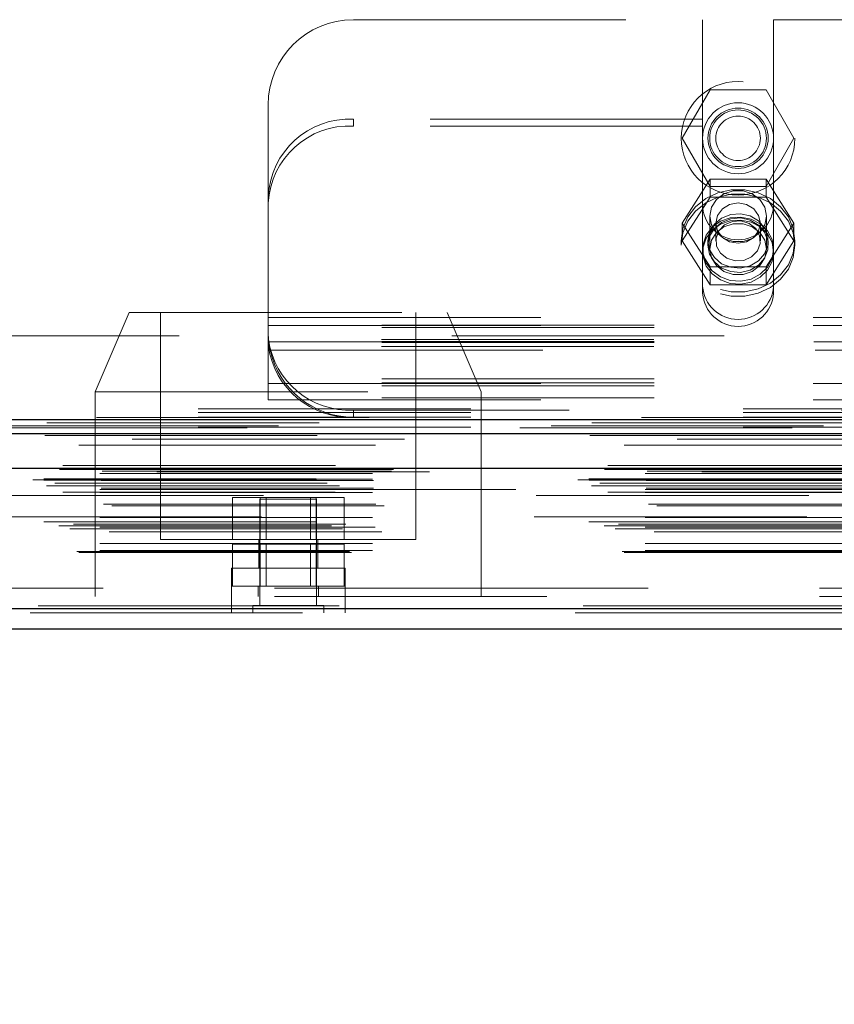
# Model space of a CAD drawing. Header units: inches. Extents: x 0.2 to 10.8, y 0.2 to 8.2.
# Tile 85 of 127: x 3.547 to 3.846, y 6.794 to 7.155. Entities that reach past the tile are written whole.
import ezdxf

# ---------------------------------------------------------------- set-up
doc = ezdxf.new("R2010")
doc.units = ezdxf.units.IN
doc.header["$MEASUREMENT"] = 0
doc.linetypes.add('HIDDEN', pattern=[0.07500000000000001, 0.05, -0.025])
doc.layers.add('DIMENSIONS', color=140, linetype='Continuous')
doc.styles.add('SLDTEXTSTYLE0', font='TXT', dxfattribs={"width": 0.7})
doc.dimstyles.new('SLDDIMSTYLE1', dxfattribs={"dimtxt": 0.0849609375, "dimasz": 0.13, "dimexe": 0, "dimexo": 0.0625, "dimgap": 0.021240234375, "dimtad": 0, "dimtih": 1, "dimtoh": 1, "dimlfac": 12, "dimrnd": 1e-09, "dimzin": 12, "dimdsep": 46, "dimtxsty": 'SLDTEXTSTYLE0', "dimsah": 1, "dimcen": 0.09, "dimadec": 0, "dimazin": 3, "dimtfac": 1, "dimtmove": 0, "dimatfit": 0, "dimfxl": 0, "dimfrac": 2, "dimtolj": 1, "dimtzin": 12, "dimarcsym": 0})

# ---------------------------------------------------------------- blocks, each defined once
blk = doc.blocks.new('_D_4')
at = {"layer": 'DIMENSIONS'}
for p, q in [((2.909267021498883, 6.981137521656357), (2.909267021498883, 6.585982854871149)), ((3.043875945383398, 6.908064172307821), (3.043875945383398, 6.585982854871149)), ((2.909267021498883, 6.710982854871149), (2.659267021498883, 6.710982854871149)), ((3.043875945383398, 6.710982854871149), (3.255349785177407, 6.710982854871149)), ((3.370476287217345, 6.710982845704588), (3.341946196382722, 6.710982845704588)), ((3.341946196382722, 6.710982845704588), (3.341946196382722, 6.575951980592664)), ((3.622945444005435, 6.710982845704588), (3.651475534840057, 6.710982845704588)), ((3.651475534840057, 6.710982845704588), (3.651475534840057, 6.575951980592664)), ((3.341946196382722, 6.575951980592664), (3.370476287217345, 6.575951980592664)), ((3.651475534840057, 6.575951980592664), (3.622945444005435, 6.575951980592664))]:
    blk.add_line(p, q, dxfattribs=at)
for points in [[(2.909267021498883, 6.710982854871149), (2.779267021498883, 6.730982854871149), (2.779267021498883, 6.69098285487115)], [(3.043875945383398, 6.710982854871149), (3.173875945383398, 6.69098285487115), (3.173875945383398, 6.730982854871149)]]:
    blk.add_solid(points, dxfattribs=at)
at = {"layer": 'DIMENSIONS', "char_height": 0.08333333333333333, "attachment_point": 1, "style": 'SLDTEXTSTYLE0'}
for s, insert in [('1.62', (3.370476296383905, 6.837425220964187)), ('41.0', (3.370476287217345, 6.683374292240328))]:
    blk.add_mtext(s, dxfattribs=dict(at, insert=insert))

msp = doc.modelspace()

# ---------------------------------------------------------------- linework, layer by layer
at = {"color": 7, "linetype": 'HIDDEN', "lineweight": 18}
for p, q in [((3.66968368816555, 7.154894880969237), (3.797829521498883, 7.154894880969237)), ((3.797829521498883, 7.154894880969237), (3.797829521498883, 7.118410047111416)), ((3.82387118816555, 7.154894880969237), (3.994662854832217, 7.154894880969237)), ((3.82387118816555, 7.154894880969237), (3.82387118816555, 7.118410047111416)), ((3.790354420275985, 7.111394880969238), (3.8006023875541, 7.129144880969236)), ((3.8006023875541, 7.129144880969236), (3.821098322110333, 7.129144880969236)), ((3.821098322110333, 7.129144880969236), (3.831346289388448, 7.111394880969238)), ((3.638433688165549, 7.090087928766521), (3.638433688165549, 7.123644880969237)), ((3.669683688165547, 7.118410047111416), (3.669683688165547, 7.115874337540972)), ((3.79782952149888, 7.118410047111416), (3.669683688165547, 7.118410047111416)), ((3.79782952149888, 7.115874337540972), (3.79782952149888, 7.118410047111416)), ((3.994662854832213, 7.118410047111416), (3.823871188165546, 7.118410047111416)), ((3.823871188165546, 7.115874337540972), (3.823871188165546, 7.118410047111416)), ((3.79782952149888, 7.115874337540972), (3.669683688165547, 7.115874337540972)), ((3.79782952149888, 7.054509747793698), (3.79782952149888, 7.115874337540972)), ((3.823871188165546, 7.054509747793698), (3.823871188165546, 7.115874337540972)), ((3.994662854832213, 7.115874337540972), (3.823871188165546, 7.115874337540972)), ((3.8006023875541, 7.093644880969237), (3.790354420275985, 7.111394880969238)), ((3.831346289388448, 7.111394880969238), (3.821098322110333, 7.093644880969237)), ((3.8006023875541, 7.096351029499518), (3.790354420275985, 7.080264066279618)), ((3.8006023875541, 7.089835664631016), (3.8006023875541, 7.096351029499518)), ((3.821098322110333, 7.096351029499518), (3.8006023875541, 7.096351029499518)), ((3.821098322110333, 7.089835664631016), (3.821098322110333, 7.096351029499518)), ((3.831346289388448, 7.080264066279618), (3.821098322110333, 7.096351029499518)), ((3.821098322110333, 7.093644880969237), (3.8006023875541, 7.093644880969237)), ((3.638433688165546, 7.087552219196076), (3.638433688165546, 7.090087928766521)), ((3.8006023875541, 7.089835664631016), (3.790354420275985, 7.073748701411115)), ((3.821098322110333, 7.089835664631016), (3.8006023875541, 7.089835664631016)), ((3.831346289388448, 7.073748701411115), (3.821098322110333, 7.089835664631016)), ((3.638433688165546, 7.020560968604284), (3.638433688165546, 7.087552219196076)), ((3.80043368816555, 7.082834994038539), (3.80043368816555, 7.070728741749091)), ((3.821267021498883, 7.070728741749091), (3.821267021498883, 7.082834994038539)), ((3.790354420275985, 7.073748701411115), (3.790354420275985, 7.080264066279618)), ((3.790354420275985, 7.080264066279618), (3.8006023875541, 7.064177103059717)), ((3.802687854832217, 7.080264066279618), (3.802687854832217, 7.073748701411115)), ((3.819012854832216, 7.073748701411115), (3.819012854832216, 7.080264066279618)), ((3.821098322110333, 7.064177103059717), (3.831346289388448, 7.080264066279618)), ((3.831346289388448, 7.073748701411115), (3.831346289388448, 7.080264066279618)), ((3.790017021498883, 7.073748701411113), (3.790017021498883, 7.072163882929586)), ((3.790354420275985, 7.073748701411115), (3.8006023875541, 7.057661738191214)), ((3.79980868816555, 7.073748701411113), (3.79980868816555, 7.072163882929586)), ((3.821098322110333, 7.057661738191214), (3.831346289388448, 7.073748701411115)), ((3.821892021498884, 7.072163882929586), (3.821892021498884, 7.073748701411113)), ((3.83168368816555, 7.072163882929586), (3.83168368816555, 7.073748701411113)), ((3.8006023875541, 7.064177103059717), (3.821098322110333, 7.064177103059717)), ((3.8006023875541, 7.057661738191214), (3.8006023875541, 7.064177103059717)), ((3.821098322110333, 7.057661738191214), (3.821098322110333, 7.064177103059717)), ((3.8006023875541, 7.057661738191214), (3.821098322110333, 7.057661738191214)), ((3.587455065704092, 7.047467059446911), (3.574955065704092, 7.018300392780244)), ((3.587455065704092, 7.047467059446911), (3.704121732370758, 7.047467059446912)), ((3.598913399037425, 7.047467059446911), (3.598913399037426, 6.964133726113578)), ((3.638433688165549, 7.045644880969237), (4.180100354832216, 7.045644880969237)), ((3.638433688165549, 7.045644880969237), (4.180100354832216, 7.045644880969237)), ((3.692663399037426, 6.964133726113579), (3.692663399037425, 7.047467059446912)), ((3.716621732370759, 7.018300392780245), (3.704121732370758, 7.047467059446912)), ((4.180100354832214, 7.042774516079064), (3.638433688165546, 7.042774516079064)), ((3.638433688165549, 7.042644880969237), (4.180100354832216, 7.042644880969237)), ((4.180100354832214, 7.041931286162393), (3.638433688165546, 7.041931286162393)), ((4.805767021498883, 7.038894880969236), (3.012767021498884, 7.038894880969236)), ((4.179993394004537, 7.03757808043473), (3.638540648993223, 7.03757808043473)), ((4.180100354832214, 7.036774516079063), (3.638433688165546, 7.036774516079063)), ((4.180100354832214, 7.036493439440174), (3.638433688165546, 7.036493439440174)), ((4.179993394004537, 7.035042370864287), (3.638540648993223, 7.035042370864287)), ((3.638649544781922, 7.036644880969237), (4.179884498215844, 7.036644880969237)), ((3.639153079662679, 7.033644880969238), (4.179380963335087, 7.033644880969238)), ((3.639153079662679, 7.033644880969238), (4.179380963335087, 7.033644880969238)), ((4.180100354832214, 7.023096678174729), (3.638433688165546, 7.023096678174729)), ((4.180100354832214, 7.021645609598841), (3.638433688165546, 7.021645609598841)), ((3.638433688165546, 7.02136453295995), (4.180100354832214, 7.02136453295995)), ((4.180100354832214, 7.020560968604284), (3.638433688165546, 7.020560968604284)), ((3.638433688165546, 7.01536453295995), (3.638433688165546, 7.020560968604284)), ((3.574955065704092, 7.018300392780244), (3.716621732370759, 7.018300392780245)), ((3.574955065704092, 7.018300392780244), (3.574955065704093, 6.943300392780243)), ((4.180100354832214, 7.01620776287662), (3.638433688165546, 7.01620776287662)), ((3.71662173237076, 6.943300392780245), (3.716621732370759, 7.018300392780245)), ((3.012767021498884, 7.012061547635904), (4.805767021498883, 7.012061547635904)), ((3.012767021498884, 7.012061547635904), (4.805767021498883, 7.012061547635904)), ((3.01284288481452, 7.012061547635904), (4.805691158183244, 7.012061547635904)), ((3.01284288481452, 7.012061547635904), (4.805691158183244, 7.012061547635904)), ((3.01284288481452, 7.012061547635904), (4.805691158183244, 7.012061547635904)), ((3.01284288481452, 7.012061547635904), (4.805691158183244, 7.012061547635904)), ((3.638433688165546, 7.01536453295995), (4.180100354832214, 7.01536453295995)), ((3.012767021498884, 7.010793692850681), (4.805767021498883, 7.010793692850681)), ((3.012767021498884, 7.009061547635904), (4.805767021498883, 7.009061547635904)), ((3.669683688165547, 7.009061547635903), (3.669683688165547, 7.011597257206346)), ((4.148850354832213, 7.011597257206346), (3.669683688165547, 7.011597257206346)), ((4.842235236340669, 7.00587168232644), (2.976257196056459, 7.005871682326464)), ((4.830712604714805, 7.005147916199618), (2.9877772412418, 7.005147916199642)), ((3.012767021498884, 7.00544336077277), (4.805767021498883, 7.005443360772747)), ((2.988487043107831, 7.001021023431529), (4.830006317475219, 7.001021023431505)), ((4.86309239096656, 6.991300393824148), (2.955400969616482, 6.991300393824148)), ((2.960843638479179, 6.990333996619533), (4.85764972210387, 6.990333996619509)), ((4.857440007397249, 6.990360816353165), (2.9610533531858, 6.99036081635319)), ((2.961807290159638, 6.989882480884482), (4.856686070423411, 6.989882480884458)), ((2.961807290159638, 6.989882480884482), (4.856686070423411, 6.989882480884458)), ((2.97671035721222, 6.988368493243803), (4.841783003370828, 6.988368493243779)), ((2.97671035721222, 6.988368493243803), (4.841783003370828, 6.988368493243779)), ((2.977543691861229, 6.989211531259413), (4.84094966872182, 6.989211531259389)), ((2.977543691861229, 6.989211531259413), (4.84094966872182, 6.989211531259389)), ((2.983623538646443, 6.989281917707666), (4.834869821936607, 6.989281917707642)), ((2.983623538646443, 6.989281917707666), (4.834869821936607, 6.989281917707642)), ((2.984396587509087, 6.989829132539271), (4.834096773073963, 6.989829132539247)), ((2.984396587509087, 6.989829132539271), (4.834096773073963, 6.989829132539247)), ((2.997566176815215, 6.988967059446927), (4.820982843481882, 6.988967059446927)), ((2.952025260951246, 6.986032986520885), (4.866468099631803, 6.986032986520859)), ((2.952025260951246, 6.986032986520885), (4.866468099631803, 6.986032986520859)), ((2.956071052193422, 6.98645827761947), (4.862422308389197, 6.986458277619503)), ((2.95616091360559, 6.985948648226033), (4.862332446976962, 6.985948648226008)), ((2.957093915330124, 6.983895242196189), (4.861399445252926, 6.983895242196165)), ((4.860080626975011, 6.98484440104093), (2.958400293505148, 6.984844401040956)), ((2.96464103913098, 6.983864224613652), (4.853852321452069, 6.983864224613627)), ((2.97671035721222, 6.986294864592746), (4.841783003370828, 6.986294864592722)), ((2.97671035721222, 6.986294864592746), (4.841783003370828, 6.986294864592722)), ((2.977127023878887, 6.985878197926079), (4.841366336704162, 6.985878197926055)), ((2.963065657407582, 6.981494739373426), (4.855413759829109, 6.981494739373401)), ((2.97671035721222, 6.982544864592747), (4.841783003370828, 6.982544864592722)), ((2.97671035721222, 6.981371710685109), (4.841783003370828, 6.981371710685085)), ((2.977127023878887, 6.982961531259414), (4.841366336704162, 6.982961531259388)), ((4.836755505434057, 6.980261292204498), (2.981732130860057, 6.980261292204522)), ((3.029340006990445, 6.982544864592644), (4.841783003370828, 6.982544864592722)), ((3.625292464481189, 6.964133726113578), (3.625292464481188, 6.979550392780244)), ((3.635540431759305, 6.979550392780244), (3.625292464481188, 6.979550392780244)), ((3.635540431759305, 6.964133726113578), (3.635540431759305, 6.979550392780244)), ((3.656036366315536, 6.979550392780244), (3.635540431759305, 6.979550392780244)), ((3.63762589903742, 6.979550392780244), (3.63762589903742, 6.964133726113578)), ((3.653950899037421, 6.964133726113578), (3.65395089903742, 6.979550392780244)), ((3.656036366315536, 6.964133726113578), (3.656036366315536, 6.979550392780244)), ((3.666284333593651, 6.979550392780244), (3.656036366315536, 6.979550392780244)), ((3.666284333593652, 6.964133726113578), (3.666284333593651, 6.979550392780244)), ((2.977972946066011, 6.977200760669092), (4.840542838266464, 6.977200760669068)), ((2.9810055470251, 6.976525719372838), (4.837487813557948, 6.976525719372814)), ((2.9810055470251, 6.976525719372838), (4.837487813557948, 6.976525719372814)), ((3.65620506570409, 6.978967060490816), (3.635371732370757, 6.978967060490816)), ((3.635371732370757, 6.978967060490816), (3.635371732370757, 6.939904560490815)), ((3.65620506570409, 6.939904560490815), (3.65620506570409, 6.978967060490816)), ((4.836018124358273, 6.972519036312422), (2.982484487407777, 6.972519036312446)), ((2.961657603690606, 6.969220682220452), (4.856835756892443, 6.969220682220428)), ((4.856054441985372, 6.970679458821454), (2.962445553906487, 6.970679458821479)), ((2.966960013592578, 6.969804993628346), (4.851533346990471, 6.969804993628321)), ((2.97671035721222, 6.972201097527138), (4.841783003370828, 6.972201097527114)), ((2.976710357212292, 6.968756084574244), (4.841783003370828, 6.968756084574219)), ((2.977629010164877, 6.968749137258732), (4.840853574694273, 6.968749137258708)), ((2.965694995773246, 6.968052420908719), (4.852787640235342, 6.968052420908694)), ((2.980076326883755, 6.967029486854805), (4.838417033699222, 6.967029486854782)), ((2.97671035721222, 6.962721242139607), (4.841783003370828, 6.962721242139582)), ((3.598913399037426, 6.964133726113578), (3.645788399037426, 6.964133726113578)), ((3.625292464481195, 6.947050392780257), (3.625292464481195, 6.962467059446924)), ((3.635540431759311, 6.962467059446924), (3.625292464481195, 6.962467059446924)), ((3.634955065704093, 6.964133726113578), (3.634955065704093, 6.953717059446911)), ((3.635540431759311, 6.947050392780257), (3.635540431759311, 6.962467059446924)), ((3.656036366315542, 6.962467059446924), (3.635540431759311, 6.962467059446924)), ((3.637625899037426, 6.962467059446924), (3.637625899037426, 6.947050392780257)), ((3.645788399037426, 6.964133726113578), (3.692663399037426, 6.964133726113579)), ((3.653950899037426, 6.947050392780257), (3.653950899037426, 6.962467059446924)), ((3.656036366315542, 6.947050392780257), (3.656036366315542, 6.962467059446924)), ((3.666284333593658, 6.962467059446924), (3.656036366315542, 6.962467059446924)), ((3.656621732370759, 6.953717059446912), (3.656621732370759, 6.964133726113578)), ((3.666284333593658, 6.947050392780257), (3.666284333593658, 6.962467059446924)), ((2.968262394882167, 6.959788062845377), (4.850230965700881, 6.959788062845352)), ((2.968993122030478, 6.959355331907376), (4.849500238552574, 6.959355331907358)), ((2.97671035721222, 6.960188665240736), (4.841783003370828, 6.960188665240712)), ((2.97671035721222, 6.960188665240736), (4.841783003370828, 6.960188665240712)), ((3.66662173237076, 6.953717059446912), (3.624955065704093, 6.953717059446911)), ((3.624955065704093, 6.953717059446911), (3.624955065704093, 6.947050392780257)), ((3.66662173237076, 6.947050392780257), (3.66662173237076, 6.953717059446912)), ((3.66662173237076, 6.947050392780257), (3.624955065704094, 6.947050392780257)), ((3.624955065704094, 6.947050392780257), (3.624955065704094, 6.943300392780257)), ((3.63474673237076, 6.947050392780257), (3.63474673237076, 6.943300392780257)), ((3.656830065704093, 6.943300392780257), (3.656830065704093, 6.947050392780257)), ((3.66662173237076, 6.943300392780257), (3.66662173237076, 6.947050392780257)), ((3.040732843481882, 6.946300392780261), (4.777816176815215, 6.946300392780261)), ((3.040732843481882, 6.946300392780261), (4.777816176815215, 6.946300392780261)), ((4.777816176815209, 6.946300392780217), (3.040732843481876, 6.946300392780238)), ((4.777816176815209, 6.946300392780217), (3.040732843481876, 6.946300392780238)), ((4.85400785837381, 6.939779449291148), (2.964485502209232, 6.939779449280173)), ((2.964485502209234, 6.939779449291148), (4.854007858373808, 6.939779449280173)), ((3.040732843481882, 6.943300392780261), (4.777816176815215, 6.943300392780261)), ((3.624982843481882, 6.943300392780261), (3.624982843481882, 6.93730039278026)), ((3.658809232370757, 6.939904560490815), (3.63276756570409, 6.939904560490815)), ((3.63276756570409, 6.939904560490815), (3.63276756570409, 6.937300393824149)), ((3.658809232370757, 6.937300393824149), (3.658809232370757, 6.939904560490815)), ((3.666649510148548, 6.93730039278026), (3.666649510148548, 6.943300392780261)), ((2.964485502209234, 6.938737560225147), (4.854007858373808, 6.93873756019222)), ((4.851062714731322, 6.937300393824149), (2.967430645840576, 6.937300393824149))]:
    msp.add_line(p, q, dxfattribs=at)
at = {"color": 7, "linetype": 'Continuous', "lineweight": 25}
for p, q in [((3.012767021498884, 7.008257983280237), (4.805767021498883, 7.008257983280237)), ((3.012767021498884, 7.003061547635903), (4.805767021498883, 7.003061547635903)), ((4.86309239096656, 6.990258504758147), (2.955400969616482, 6.990258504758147)), ((4.85400785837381, 6.938737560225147), (2.964485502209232, 6.93873756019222)), ((4.851062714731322, 6.931300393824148), (2.967430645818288, 6.93130039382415))]:
    msp.add_line(p, q, dxfattribs=at)
at = {"color": 7, "linetype": 'HIDDEN', "lineweight": 18, "flags": 128}
for points in [[(3.790017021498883, 7.073748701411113), (3.790622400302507, 7.078267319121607), (3.792403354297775, 7.082523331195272), (3.795256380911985, 7.086269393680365), (3.799015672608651, 7.089287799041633), (3.80346275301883, 7.091403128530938), (3.808339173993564, 7.092492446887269), (3.813361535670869, 7.092492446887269), (3.818237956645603, 7.091403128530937), (3.822685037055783, 7.089287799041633), (3.826444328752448, 7.086269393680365), (3.829297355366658, 7.082523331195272), (3.831078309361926, 7.078267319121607), (3.83168368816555, 7.073748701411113), (3.831078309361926, 7.069230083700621), (3.829297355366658, 7.064974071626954), (3.826444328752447, 7.061228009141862), (3.822685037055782, 7.058209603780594), (3.818237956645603, 7.056094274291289), (3.813361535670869, 7.055004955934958), (3.808339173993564, 7.055004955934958), (3.80346275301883, 7.056094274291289), (3.799015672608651, 7.058209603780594), (3.795256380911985, 7.061228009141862), (3.792403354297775, 7.064974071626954), (3.790622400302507, 7.069230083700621), (3.790017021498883, 7.073748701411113)], [(3.821267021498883, 7.082834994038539), (3.82063881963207, 7.086063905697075), (3.81882998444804, 7.08890336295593), (3.81605868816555, 7.091010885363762), (3.812659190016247, 7.092132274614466), (3.809041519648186, 7.092132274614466), (3.805642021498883, 7.091010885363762), (3.802870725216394, 7.088903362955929), (3.801061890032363, 7.086063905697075), (3.80043368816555, 7.082834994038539), (3.801061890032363, 7.079606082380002), (3.802870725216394, 7.076766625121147), (3.805642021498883, 7.074659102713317), (3.809041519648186, 7.073537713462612), (3.812659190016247, 7.073537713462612), (3.81605868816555, 7.074659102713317), (3.81882998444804, 7.076766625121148), (3.82063881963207, 7.079606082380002), (3.821267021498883, 7.082834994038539)], [(3.790017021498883, 7.072163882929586), (3.790622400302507, 7.076682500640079), (3.792403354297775, 7.080938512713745), (3.795256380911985, 7.084684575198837), (3.799015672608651, 7.087702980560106), (3.80346275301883, 7.08981831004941), (3.808339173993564, 7.090907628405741), (3.813361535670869, 7.090907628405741), (3.818237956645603, 7.08981831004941), (3.822685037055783, 7.087702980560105), (3.826444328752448, 7.084684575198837), (3.829297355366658, 7.080938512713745), (3.831078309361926, 7.076682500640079), (3.83168368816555, 7.072163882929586), (3.831078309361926, 7.067645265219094), (3.829297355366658, 7.063389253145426), (3.826444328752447, 7.059643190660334), (3.822685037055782, 7.056624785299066), (3.818237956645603, 7.054509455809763), (3.813361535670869, 7.053420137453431), (3.808339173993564, 7.053420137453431), (3.80346275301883, 7.054509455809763), (3.799015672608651, 7.056624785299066), (3.795256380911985, 7.059643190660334), (3.792403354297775, 7.063389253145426), (3.790622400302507, 7.067645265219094), (3.790017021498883, 7.072163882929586)], [(3.819012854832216, 7.080264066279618), (3.81839152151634, 7.08309505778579), (3.816622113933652, 7.085495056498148), (3.813974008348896, 7.08709868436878), (3.810850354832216, 7.087661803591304), (3.807726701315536, 7.08709868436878), (3.805078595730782, 7.085495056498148), (3.803309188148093, 7.083095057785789), (3.802687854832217, 7.080264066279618), (3.803309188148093, 7.077433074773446), (3.805078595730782, 7.075033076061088), (3.807726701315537, 7.073429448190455), (3.810850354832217, 7.072866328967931), (3.813974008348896, 7.073429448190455), (3.816622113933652, 7.075033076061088), (3.81839152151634, 7.077433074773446), (3.819012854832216, 7.080264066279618)], [(3.82387118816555, 7.070728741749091), (3.823292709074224, 7.074207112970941), (3.821608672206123, 7.077376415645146), (3.818968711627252, 7.079955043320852), (3.81560739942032, 7.081713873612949), (3.81182340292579, 7.082496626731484), (3.807952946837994, 7.082233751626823), (3.80433993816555, 7.08094860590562), (3.801305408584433, 7.078755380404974), (3.799118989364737, 7.07584895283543), (3.797974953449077, 7.072487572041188), (3.797974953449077, 7.068969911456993), (3.799118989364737, 7.065608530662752), (3.801305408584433, 7.062702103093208), (3.80433993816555, 7.060508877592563), (3.807952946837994, 7.059223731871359), (3.81182340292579, 7.058960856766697), (3.815607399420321, 7.059743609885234), (3.818968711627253, 7.061502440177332), (3.821608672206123, 7.064081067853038), (3.823292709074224, 7.067250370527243), (3.82387118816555, 7.070728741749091)], [(3.82387118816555, 7.069628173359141), (3.823292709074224, 7.07310654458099), (3.821608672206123, 7.076275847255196), (3.818968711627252, 7.078854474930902), (3.81560739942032, 7.080613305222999), (3.81182340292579, 7.081396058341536), (3.807952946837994, 7.081133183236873), (3.80433993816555, 7.079848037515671), (3.801305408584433, 7.077654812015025), (3.799118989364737, 7.074748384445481), (3.797974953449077, 7.07138700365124), (3.797974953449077, 7.067869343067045), (3.799118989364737, 7.064507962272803), (3.801305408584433, 7.061601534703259), (3.80433993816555, 7.059408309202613), (3.807952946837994, 7.058123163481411), (3.81182340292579, 7.057860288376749), (3.815607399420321, 7.058643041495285), (3.818968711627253, 7.060401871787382), (3.821608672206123, 7.062980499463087), (3.823292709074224, 7.066149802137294), (3.82387118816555, 7.069628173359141)], [(3.79980868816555, 7.073748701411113), (3.800406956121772, 7.076998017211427), (3.802136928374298, 7.079895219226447), (3.804811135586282, 7.082126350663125), (3.808139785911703, 7.083449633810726), (3.811762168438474, 7.083721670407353), (3.81528574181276, 7.082912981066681), (3.818328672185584, 7.081111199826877), (3.820561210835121, 7.07851157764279), (3.821741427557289, 7.075395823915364), (3.821741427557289, 7.072101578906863), (3.820561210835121, 7.068985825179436), (3.818328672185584, 7.066386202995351), (3.81528574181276, 7.064584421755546), (3.811762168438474, 7.063775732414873), (3.808139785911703, 7.064047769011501), (3.804811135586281, 7.065371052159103), (3.802136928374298, 7.067602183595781), (3.800406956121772, 7.0704993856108), (3.79980868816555, 7.073748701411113)], [(3.79980868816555, 7.072163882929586), (3.800406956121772, 7.075413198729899), (3.802136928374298, 7.078310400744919), (3.804811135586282, 7.080541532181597), (3.808139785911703, 7.081864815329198), (3.811762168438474, 7.082136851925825), (3.81528574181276, 7.081328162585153), (3.818328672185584, 7.079526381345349), (3.820561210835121, 7.076926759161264), (3.821741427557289, 7.073811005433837), (3.821741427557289, 7.070516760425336), (3.820561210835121, 7.067401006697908), (3.818328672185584, 7.064801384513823), (3.81528574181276, 7.06299960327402), (3.811762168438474, 7.062190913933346), (3.808139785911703, 7.062462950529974), (3.804811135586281, 7.063786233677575), (3.802136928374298, 7.066017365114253), (3.800406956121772, 7.068914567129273), (3.79980868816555, 7.072163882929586)], [(3.814931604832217, 7.080155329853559), (3.811915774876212, 7.081083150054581), (3.808737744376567, 7.080894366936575), (3.805881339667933, 7.079617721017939), (3.803781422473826, 7.077447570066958), (3.802757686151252, 7.074714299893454), (3.802965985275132, 7.071834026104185), (3.80437460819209, 7.069245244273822), (3.806769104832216, 7.06734207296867), (3.809784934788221, 7.06641425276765), (3.812962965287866, 7.066603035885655), (3.8158193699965, 7.067879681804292), (3.817919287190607, 7.070049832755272), (3.81894302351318, 7.072783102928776), (3.818734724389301, 7.075663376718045), (3.817326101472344, 7.078252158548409), (3.814931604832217, 7.080155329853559)], [(3.821267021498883, 7.070728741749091), (3.82063881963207, 7.073957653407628), (3.81882998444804, 7.076797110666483), (3.81605868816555, 7.078904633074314), (3.812659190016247, 7.080026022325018), (3.809041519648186, 7.080026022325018), (3.805642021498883, 7.078904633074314), (3.802870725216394, 7.076797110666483), (3.801061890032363, 7.073957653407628), (3.80043368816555, 7.070728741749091), (3.801061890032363, 7.067499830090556), (3.802870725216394, 7.0646603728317), (3.805642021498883, 7.062552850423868), (3.809041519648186, 7.061431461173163), (3.812659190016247, 7.061431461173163), (3.81605868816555, 7.062552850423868), (3.81882998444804, 7.0646603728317), (3.82063881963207, 7.067499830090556), (3.821267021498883, 7.070728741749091)], [(4.875445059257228, 7.008879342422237), (3.924545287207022, 7.008879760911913), (2.9430607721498, 7.008879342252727)], [(4.85715187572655, 7.006988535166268), (3.924545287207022, 7.006989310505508), (2.961345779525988, 7.006988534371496)], [(4.830737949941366, 7.005147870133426), (3.924545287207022, 7.00514714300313), (2.987788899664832, 7.005147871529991)], [(2.956453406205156, 7.002292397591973), (3.83104326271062, 7.00229558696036), (4.862033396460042, 7.00229238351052)], [(2.956455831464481, 7.002292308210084), (3.949414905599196, 7.002292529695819), (4.862039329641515, 7.002292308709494)], [(2.96899549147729, 6.998752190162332), (3.893954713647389, 6.99875184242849), (4.84950496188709, 6.998752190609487)], [(2.977762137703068, 6.99873396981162), (3.893954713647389, 6.998733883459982), (4.840727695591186, 6.998733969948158)]]:
    msp.add_lwpolyline(points, dxfattribs=at)
at = {"color": 7, "linetype": 'HIDDEN', "lineweight": 18}
for radius in [0.02083333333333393, 0.01302083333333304, 0.01104166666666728, 0.01041666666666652, 0.008162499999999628]:
    msp.add_circle((3.810850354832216, 7.111394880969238), radius, dxfattribs=at)
for centre, radius, start, end in [((3.66968368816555, 7.123644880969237), 0.03125000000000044, 90, 180), ((3.668288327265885, 7.08854831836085), 0.02989431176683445, 87.32466329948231, 177.047859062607), ((3.668288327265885, 7.086012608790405), 0.02989431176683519, 87.32466329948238, 177.047859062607), ((3.810850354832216, 7.087186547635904), 0.01302083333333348, 180, 0), ((3.810850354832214, 7.057975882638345), 0.01305403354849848, 184.087218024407, 355.9127819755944), ((3.810850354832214, 7.0554401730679), 0.01305403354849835, 184.0872180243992, 355.9127819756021), ((3.668442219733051, 7.041765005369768), 0.030193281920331, 187.9709353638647, 272.3565162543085), ((3.668442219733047, 7.039229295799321), 0.03019328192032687, 187.9709353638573, 272.3565162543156), ((3.66968368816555, 7.040311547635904), 0.03125000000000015, 192.3177659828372, 270.0000000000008)]:
    msp.add_arc(centre, radius, start, end, dxfattribs=at)
msp.add_open_spline([(3.638433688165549, 7.040311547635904), (3.638433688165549, 7.039885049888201), (3.638442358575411, 7.039416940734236), (3.638487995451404, 7.038401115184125), (3.638525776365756, 7.037846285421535), (3.638637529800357, 7.036701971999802), (3.63871123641, 7.036110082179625), (3.638901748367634, 7.034887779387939), (3.639017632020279, 7.03426517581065), (3.639153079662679, 7.033644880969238)], degree=3, knots=[0, 0, 0, 0, 0.25, 0.25, 0.5, 0.5, 0.75, 0.75, 1, 1, 1, 1], dxfattribs=at)

# ---------------------------------------------------------------- dimensions: what is measured, and where the dimension line sits
at = {"layer": 'DIMENSIONS'}
dim = msp.add_linear_dim(base=(3.043875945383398, 6.71098285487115), p1=(2.909267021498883, 7.031137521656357), p2=(3.043875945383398, 6.95806417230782), dimstyle='SLDDIMSTYLE1', dxfattribs=at)
dim.commit()
dim.dimension.update_dxf_attribs({"geometry": '_D_4', "text_midpoint": (3.49671087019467, 6.71098285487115), "dimtype": 160})

doc.saveas('drawing.dxf')
